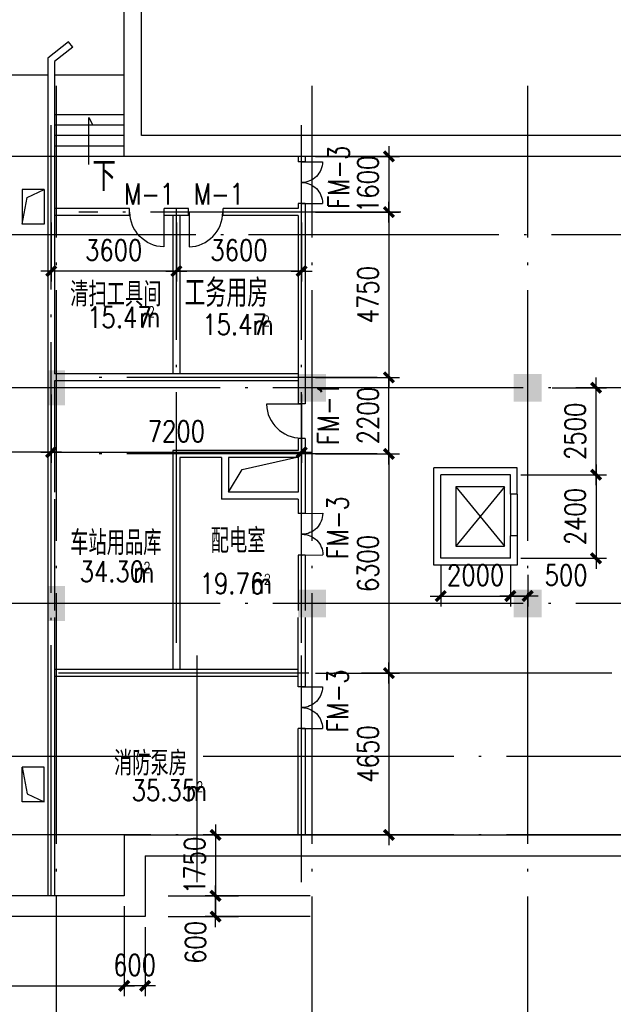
# Model space of a CAD drawing. Extents: x 1131864 to 1345864, y 57101 to 145101.
# Tile 3 of 15: x 1156859 to 1173924, y 93220 to 121520. Entities that reach past the tile are written whole.
import ezdxf

# ---------------------------------------------------------------- set-up
doc = ezdxf.new("R2010")
doc.units = 0
doc.header["$LTSCALE"] = 3000
doc.header["$MEASUREMENT"] = 0
doc.linetypes.add('DOTE', pattern=[2.42, 2, -0.2, 0.02, -0.2])
doc.layers.get('0').update_dxf_attribs({"linetype": 'CONTINUOUS'})
doc.layers.get('DEFPOINTS').update_dxf_attribs({"linetype": 'CONTINUOUS'})
for name, color, linetype in [('AXIS', 3, 'CONTINUOUS'), ('COLUMN', 7, 'CONTINUOUS'), ('DOTE', 12, 'CONTINUOUS'), ('LVTRY', 2, 'CONTINUOUS'), ('PUB_DIM', 3, 'CONTINUOUS'), ('PUB_TEXT', 7, 'CONTINUOUS'), ('WALL', 130, 'CONTINUOUS'), ('WINDOW', 2, 'CONTINUOUS'), ('中线层', 8, 'CONTINUOUS'), ('地坪', 132, 'CONTINUOUS'), ('墙轴线', 1, 'DOTE')]:
    doc.layers.add(name, color=color, linetype=linetype)
doc.styles.add('_HZTXT', font='txt.shx', dxfattribs={"width": 0.8, "bigfont": 'hztxt.shx'})
doc.styles.add('DIM_FONT', font='SIMPLEX.shx', dxfattribs={"width": 0.8})
doc.dimstyles.new('DIMN300', dxfattribs={"dimscale": 3, "dimtxt": 300, "dimasz": 1, "dimexe": 250, "dimexo": 300, "dimgap": 150, "dimtad": 1, "dimdec": 0, "dimzin": 0, "dimdsep": 46, "dimtxsty": 'DIM_FONT', "dimblk": '_DIMX', "dimblk1": '_DIMX', "dimblk2": '_DIMX', "dimcen": 0.09, "dimclrt": 7, "dimadec": 0, "dimazin": 0, "dimtfac": 1, "dimtdec": 0, "dimtix": 1, "dimtmove": 2, "dimatfit": 3, "dimldrblk": '_DIMX', "dimfxl": 1, "dimtolj": 1, "dimtzin": 0, "dimarcsym": 0})

# ---------------------------------------------------------------- blocks, each defined once
blk = doc.blocks.new('_FZH')
blk.add_solid([(-0.5, -0.5), (0.5, -0.5), (-0.5, 0.5), (0.5, 0.5)])
blk = doc.blocks.new('_DIMX')
blk.add_line((-150, 0), (150, 0))
at = {"const_width": 50}
blk.add_lwpolyline([(-70, -70), (70, 70)], dxfattribs=at)
blk = doc.blocks.new('*D69')
at = {"color": 0, "linetype": 'ByBlock', "transparency": 16777216}
for p, q in [((1157764, 110750), (1157764, 108787)), ((1164964, 110750), (1164964, 108787)), ((1157766, 109087), (1164962, 109087))]:
    blk.add_line(p, q, dxfattribs=at)
at = {"layer": 'DEFPOINTS', "color": 0, "linetype": 'ByBlock', "transparency": 16777216}
for p in [(1157764, 111050), (1164964, 111050), (1164964, 109087)]:
    blk.add_point(p, dxfattribs=at)
at = {"color": 0, "linetype": 'ByBlock', "transparency": 16777216, "xscale": 2, "yscale": 2, "zscale": 2, "rotation": 180}
blk.add_blockref('_DIMX', (1157764, 109087), dxfattribs=at)
at = {"color": 0, "linetype": 'ByBlock', "transparency": 16777216, "xscale": 2, "yscale": 2, "zscale": 2}
blk.add_blockref('_DIMX', (1164964, 109087), dxfattribs=at)
at = {"color": 7, "linetype": 'ByBlock', "transparency": 16777216, "insert": (1161364, 109687), "char_height": 600, "attachment_point": 5, "style": 'DIM_FONT'}
blk.add_mtext('\\A1;7200', dxfattribs=at)
blk = doc.blocks.new('*D101')
at = {"color": 0, "linetype": 'ByBlock', "transparency": 16777216}
for p, q in [((1168964, 105862), (1168964, 104655)), ((1170964, 105862), (1170964, 104655)), ((1168962, 104955), (1168960, 104955)), ((1168964, 104955), (1170964, 104955)), ((1170966, 104955), (1170968, 104955))]:
    blk.add_line(p, q, dxfattribs=at)
at = {"layer": 'DEFPOINTS', "color": 0, "linetype": 'ByBlock', "transparency": 16777216}
for p in [(1168964, 106162), (1170964, 106162), (1170964, 104955)]:
    blk.add_point(p, dxfattribs=at)
at = {"color": 0, "linetype": 'ByBlock', "transparency": 16777216, "xscale": 2, "yscale": 2, "zscale": 2}
blk.add_blockref('_DIMX', (1168964, 104955), dxfattribs=at)
at = {"color": 0, "linetype": 'ByBlock', "transparency": 16777216, "xscale": 2, "yscale": 2, "zscale": 2, "rotation": 180}
blk.add_blockref('_DIMX', (1170964, 104955), dxfattribs=at)
at = {"color": 7, "linetype": 'ByBlock', "transparency": 16777216, "insert": (1169964, 105555), "char_height": 600, "attachment_point": 5, "style": 'DIM_FONT'}
blk.add_mtext('\\A1;2000', dxfattribs=at)
blk = doc.blocks.new('*D102')
at = {"color": 0, "linetype": 'ByBlock', "transparency": 16777216}
for p, q in [((1170964, 105562), (1170964, 104655)), ((1171464, 105562), (1171464, 104655)), ((1170962, 104955), (1170960, 104955)), ((1170964, 104955), (1171464, 104955)), ((1170964, 104955), (1171464, 104955)), ((1171466, 104955), (1171468, 104955))]:
    blk.add_line(p, q, dxfattribs=at)
at = {"layer": 'DEFPOINTS', "color": 0, "linetype": 'ByBlock', "transparency": 16777216}
for p in [(1170964, 105862), (1171464, 105862), (1171464, 104955)]:
    blk.add_point(p, dxfattribs=at)
at = {"color": 0, "linetype": 'ByBlock', "transparency": 16777216, "xscale": 2, "yscale": 2, "zscale": 2}
blk.add_blockref('_DIMX', (1170964, 104955), dxfattribs=at)
at = {"color": 0, "linetype": 'ByBlock', "transparency": 16777216, "xscale": 2, "yscale": 2, "zscale": 2, "rotation": 180}
blk.add_blockref('_DIMX', (1171464, 104955), dxfattribs=at)
at = {"color": 7, "linetype": 'ByBlock', "transparency": 16777216, "insert": (1172565, 105555), "char_height": 600, "attachment_point": 5, "style": 'DIM_FONT'}
blk.add_mtext('\\A1;500', dxfattribs=at)
blk = doc.blocks.new('*D103')
at = {"color": 0, "linetype": 'ByBlock', "transparency": 16777216}
for p, q in [((1171264, 109040), (1173728, 109040)), ((1173428, 109038), (1173428, 106642)), ((1171264, 106640), (1173728, 106640))]:
    blk.add_line(p, q, dxfattribs=at)
at = {"layer": 'DEFPOINTS', "color": 0, "linetype": 'ByBlock', "transparency": 16777216}
for p in [(1170964, 109040), (1170964, 106640), (1173428, 106640)]:
    blk.add_point(p, dxfattribs=at)
at = {"color": 0, "linetype": 'ByBlock', "transparency": 16777216, "xscale": 2, "yscale": 2, "zscale": 2}
for p, rotation in [((1173428, 109040), 90), ((1173428, 106640), 270)]:
    blk.add_blockref('_DIMX', p, dxfattribs=dict(at, rotation=rotation))
at = {"color": 7, "linetype": 'ByBlock', "transparency": 16777216, "insert": (1172828, 107840), "char_height": 600, "attachment_point": 5, "rotation": 90, "style": 'DIM_FONT'}
blk.add_mtext('\\A1;2400', dxfattribs=at)
blk = doc.blocks.new('*D104')
at = {"color": 0, "linetype": 'ByBlock', "transparency": 16777216}
for p, q in [((1172164, 110940), (1173728, 110940)), ((1173428, 108442), (1173428, 110938)), ((1172164, 108440), (1173728, 108440))]:
    blk.add_line(p, q, dxfattribs=at)
at = {"layer": 'DEFPOINTS', "color": 0, "linetype": 'ByBlock', "transparency": 16777216}
for p in [(1171864, 110940), (1173428, 110940), (1171864, 108440)]:
    blk.add_point(p, dxfattribs=at)
at = {"color": 0, "linetype": 'ByBlock', "transparency": 16777216, "xscale": 2, "yscale": 2, "zscale": 2}
for p, rotation in [((1173428, 110940), 90), ((1173428, 108440), 270)]:
    blk.add_blockref('_DIMX', p, dxfattribs=dict(at, rotation=rotation))
at = {"color": 7, "linetype": 'ByBlock', "transparency": 16777216, "insert": (1172828, 109690), "char_height": 600, "attachment_point": 5, "rotation": 90, "style": 'DIM_FONT'}
blk.add_mtext('\\A1;2500', dxfattribs=at)
blk = doc.blocks.new('*D130')
at = {"color": 0, "linetype": 'ByBlock', "transparency": 16777216}
for p, q in [((1175208, 158966), (1172690, 158966)), ((1172990, 158968), (1172990, 158970)), ((1172990, 158966), (1172990, 157216)), ((1175708, 157216), (1172690, 157216)), ((1172990, 157214), (1172990, 157212))]:
    blk.add_line(p, q, dxfattribs=at)
at = {"layer": 'DEFPOINTS', "color": 0, "linetype": 'ByBlock', "transparency": 16777216}
for p in [(1175508, 158966), (1172990, 157216), (1176008, 157216)]:
    blk.add_point(p, dxfattribs=at)
at = {"color": 0, "linetype": 'ByBlock', "transparency": 16777216, "xscale": 2, "yscale": 2, "zscale": 2}
for p, rotation in [((1172990, 158966), 270), ((1172990, 157216), 90)]:
    blk.add_blockref('_DIMX', p, dxfattribs=dict(at, rotation=rotation))
at = {"color": 7, "linetype": 'ByBlock', "transparency": 16777216, "insert": (1172390, 158091), "char_height": 600, "attachment_point": 5, "rotation": 90, "style": 'DIM_FONT'}
blk.add_mtext('\\A1;1750', dxfattribs=at)
blk = doc.blocks.new('*D128')
at = {"color": 0, "linetype": 'ByBlock', "transparency": 16777216}
for p, q in [((1170363, 156316), (1170363, 154328)), ((1170963, 156316), (1170963, 154328)), ((1170361, 154628), (1170359, 154628)), ((1170963, 154628), (1170363, 154628)), ((1170965, 154628), (1170967, 154628))]:
    blk.add_line(p, q, dxfattribs=at)
at = {"layer": 'DEFPOINTS', "color": 0, "linetype": 'ByBlock', "transparency": 16777216}
for p in [(1170363, 156616), (1170963, 156616), (1170363, 154628)]:
    blk.add_point(p, dxfattribs=at)
at = {"color": 0, "linetype": 'ByBlock', "transparency": 16777216, "xscale": 2, "yscale": 2, "zscale": 2}
blk.add_blockref('_DIMX', (1170363, 154628), dxfattribs=at)
at = {"color": 0, "linetype": 'ByBlock', "transparency": 16777216, "xscale": 2, "yscale": 2, "zscale": 2, "rotation": 180}
blk.add_blockref('_DIMX', (1170963, 154628), dxfattribs=at)
at = {"color": 7, "linetype": 'ByBlock', "transparency": 16777216, "insert": (1170663, 155228), "char_height": 600, "attachment_point": 5, "style": 'DIM_FONT'}
blk.add_mtext('\\A1;600', dxfattribs=at)
blk = doc.blocks.new('*D127')
at = {"color": 0, "linetype": 'ByBlock', "transparency": 16777216}
for p, q in [((1156663, 156916), (1156663, 154328)), ((1170363, 156916), (1170363, 154328)), ((1156665, 154628), (1170361, 154628))]:
    blk.add_line(p, q, dxfattribs=at)
at = {"layer": 'DEFPOINTS', "color": 0, "linetype": 'ByBlock', "transparency": 16777216}
for p in [(1156663, 157216), (1170363, 157216), (1170363, 154628)]:
    blk.add_point(p, dxfattribs=at)
at = {"color": 0, "linetype": 'ByBlock', "transparency": 16777216, "xscale": 2, "yscale": 2, "zscale": 2, "rotation": 180}
blk.add_blockref('_DIMX', (1156663, 154628), dxfattribs=at)
at = {"color": 0, "linetype": 'ByBlock', "transparency": 16777216, "xscale": 2, "yscale": 2, "zscale": 2}
blk.add_blockref('_DIMX', (1170363, 154628), dxfattribs=at)
at = {"color": 7, "linetype": 'ByBlock', "transparency": 16777216, "insert": (1163513, 155228), "char_height": 600, "attachment_point": 5, "style": 'DIM_FONT'}
blk.add_mtext('\\A1;13700', dxfattribs=at)
blk = doc.blocks.new('*D126')
at = {"color": 0, "linetype": 'ByBlock', "transparency": 16777216}
for p, q in [((1165208, 96340), (1162191, 96340)), ((1162491, 96342), (1162491, 96344)), ((1162491, 96340), (1162491, 95740)), ((1162491, 96340), (1162491, 95740)), ((1165208, 95740), (1162191, 95740)), ((1162491, 95738), (1162491, 95736))]:
    blk.add_line(p, q, dxfattribs=at)
at = {"layer": 'DEFPOINTS', "color": 0, "linetype": 'ByBlock', "transparency": 16777216}
for p in [(1165508, 96340), (1162491, 95740), (1165508, 95740)]:
    blk.add_point(p, dxfattribs=at)
at = {"color": 0, "linetype": 'ByBlock', "transparency": 16777216, "xscale": 2, "yscale": 2, "zscale": 2}
for p, rotation in [((1162491, 96340), 270), ((1162491, 95740), 90)]:
    blk.add_blockref('_DIMX', p, dxfattribs=dict(at, rotation=rotation))
at = {"color": 7, "linetype": 'ByBlock', "transparency": 16777216, "insert": (1161912, 95000), "char_height": 600, "attachment_point": 5, "rotation": 90, "style": 'DIM_FONT'}
blk.add_mtext('\\A1;600', dxfattribs=at)
blk = doc.blocks.new('*D137')
at = {"color": 0, "linetype": 'ByBlock', "transparency": 16777216}
for p, q in [((1164063, 171327), (1164063, 169664)), ((1168263, 171327), (1168263, 169664)), ((1168261, 169964), (1164065, 169964))]:
    blk.add_line(p, q, dxfattribs=at)
at = {"layer": 'DEFPOINTS', "color": 0, "linetype": 'ByBlock', "transparency": 16777216}
for p in [(1164063, 171627), (1168263, 171627), (1164063, 169964)]:
    blk.add_point(p, dxfattribs=at)
at = {"color": 0, "linetype": 'ByBlock', "transparency": 16777216, "xscale": 2, "yscale": 2, "zscale": 2, "rotation": 180}
blk.add_blockref('_DIMX', (1164063, 169964), dxfattribs=at)
at = {"color": 0, "linetype": 'ByBlock', "transparency": 16777216, "xscale": 2, "yscale": 2, "zscale": 2}
blk.add_blockref('_DIMX', (1168263, 169964), dxfattribs=at)
at = {"color": 7, "linetype": 'ByBlock', "transparency": 16777216, "insert": (1166163, 170564), "char_height": 600, "attachment_point": 5, "style": 'DIM_FONT'}
blk.add_mtext('\\A1;4200', dxfattribs=at)
blk = doc.blocks.new('M_A3PTU')
for p, q in [((-0.5, 0), (-0.499, -0.498)), ((0.5, 0), (0.499, -0.498))]:
    blk.add_line(p, q)
for centre, start, end in [((-0.498, -0.001), 269.885, 0.0763), ((0.498, -0.001), 179.9237, 270.115)]:
    blk.add_arc(centre, 0.498, start, end)
blk = doc.blocks.new('M_A2ZXL')
blk.add_line((-0.472, 0), (-0.472, -1))
blk.add_arc((-0.5, 0), 1, 271.6231, 0)
blk = doc.blocks.new('*D144')
at = {"color": 0, "linetype": 'ByBlock', "transparency": 16777216}
for p, q in [((1165364, 117590), (1167773, 117590)), ((1167473, 117592), (1167473, 117594)), ((1167473, 117590), (1167473, 115990)), ((1165364, 115990), (1167773, 115990)), ((1167473, 115988), (1167473, 115986))]:
    blk.add_line(p, q, dxfattribs=at)
at = {"layer": 'DEFPOINTS', "color": 0, "linetype": 'ByBlock', "transparency": 16777216}
for p in [(1165064, 117590), (1165064, 115990), (1167473, 115990)]:
    blk.add_point(p, dxfattribs=at)
at = {"color": 0, "linetype": 'ByBlock', "transparency": 16777216, "xscale": 2, "yscale": 2, "zscale": 2}
for p, rotation in [((1167473, 117590), 270), ((1167473, 115990), 90)]:
    blk.add_blockref('_DIMX', p, dxfattribs=dict(at, rotation=rotation))
at = {"color": 7, "linetype": 'ByBlock', "transparency": 16777216, "insert": (1166873, 116790), "char_height": 600, "attachment_point": 5, "rotation": 90, "style": 'DIM_FONT'}
blk.add_mtext('\\A1;1600', dxfattribs=at)
blk = doc.blocks.new('*D145')
at = {"color": 0, "linetype": 'ByBlock', "transparency": 16777216}
for p, q in [((1165364, 115990), (1167773, 115990)), ((1167473, 115988), (1167473, 111242)), ((1165364, 111240), (1167773, 111240))]:
    blk.add_line(p, q, dxfattribs=at)
at = {"layer": 'DEFPOINTS', "color": 0, "linetype": 'ByBlock', "transparency": 16777216}
for p in [(1165064, 115990), (1165064, 111240), (1167473, 111240)]:
    blk.add_point(p, dxfattribs=at)
at = {"color": 0, "linetype": 'ByBlock', "transparency": 16777216, "xscale": 2, "yscale": 2, "zscale": 2}
for p, rotation in [((1167473, 115990), 90), ((1167473, 111240), 270)]:
    blk.add_blockref('_DIMX', p, dxfattribs=dict(at, rotation=rotation))
at = {"color": 7, "linetype": 'ByBlock', "transparency": 16777216, "insert": (1166873, 113615), "char_height": 600, "attachment_point": 5, "rotation": 90, "style": 'DIM_FONT'}
blk.add_mtext('\\A1;4750', dxfattribs=at)
blk = doc.blocks.new('*D146')
at = {"color": 0, "linetype": 'ByBlock', "transparency": 16777216}
for p, q in [((1165364, 111240), (1167773, 111240)), ((1167473, 111242), (1167473, 111244)), ((1167473, 109040), (1167473, 111240)), ((1165364, 109040), (1167773, 109040)), ((1167473, 109038), (1167473, 109036))]:
    blk.add_line(p, q, dxfattribs=at)
at = {"layer": 'DEFPOINTS', "color": 0, "linetype": 'ByBlock', "transparency": 16777216}
for p in [(1165064, 111240), (1167473, 111240), (1165064, 109040)]:
    blk.add_point(p, dxfattribs=at)
at = {"color": 0, "linetype": 'ByBlock', "transparency": 16777216, "xscale": 2, "yscale": 2, "zscale": 2}
for p, rotation in [((1167473, 111240), 270), ((1167473, 109040), 90)]:
    blk.add_blockref('_DIMX', p, dxfattribs=dict(at, rotation=rotation))
at = {"color": 7, "linetype": 'ByBlock', "transparency": 16777216, "insert": (1166873, 110140), "char_height": 600, "attachment_point": 5, "rotation": 90, "style": 'DIM_FONT'}
blk.add_mtext('\\A1;2200', dxfattribs=at)
blk = doc.blocks.new('*D147')
at = {"color": 0, "linetype": 'ByBlock', "transparency": 16777216}
for p, q in [((1165364, 109040), (1167773, 109040)), ((1167473, 109038), (1167473, 102742)), ((1165364, 102740), (1167773, 102740))]:
    blk.add_line(p, q, dxfattribs=at)
at = {"layer": 'DEFPOINTS', "color": 0, "linetype": 'ByBlock', "transparency": 16777216}
for p in [(1165064, 109040), (1165064, 102740), (1167473, 102740)]:
    blk.add_point(p, dxfattribs=at)
at = {"color": 0, "linetype": 'ByBlock', "transparency": 16777216, "xscale": 2, "yscale": 2, "zscale": 2}
for p, rotation in [((1167473, 109040), 90), ((1167473, 102740), 270)]:
    blk.add_blockref('_DIMX', p, dxfattribs=dict(at, rotation=rotation))
at = {"color": 7, "linetype": 'ByBlock', "transparency": 16777216, "insert": (1166873, 105890), "char_height": 600, "attachment_point": 5, "rotation": 90, "style": 'DIM_FONT'}
blk.add_mtext('\\A1;6300', dxfattribs=at)
blk = doc.blocks.new('*D148')
at = {"color": 0, "linetype": 'ByBlock', "transparency": 16777216}
for p, q in [((1165664, 102740), (1167773, 102740)), ((1167473, 102738), (1167473, 98092)), ((1165664, 98090), (1167773, 98090))]:
    blk.add_line(p, q, dxfattribs=at)
at = {"layer": 'DEFPOINTS', "color": 0, "linetype": 'ByBlock', "transparency": 16777216}
for p in [(1165364, 102740), (1165364, 98090), (1167473, 98090)]:
    blk.add_point(p, dxfattribs=at)
at = {"color": 0, "linetype": 'ByBlock', "transparency": 16777216, "xscale": 2, "yscale": 2, "zscale": 2}
for p, rotation in [((1167473, 102740), 90), ((1167473, 98090), 270)]:
    blk.add_blockref('_DIMX', p, dxfattribs=dict(at, rotation=rotation))
at = {"color": 7, "linetype": 'ByBlock', "transparency": 16777216, "insert": (1166873, 100415), "char_height": 600, "attachment_point": 5, "rotation": 90, "style": 'DIM_FONT'}
blk.add_mtext('\\A1;4650', dxfattribs=at)
blk = doc.blocks.new('*D149')
at = {"color": 0, "linetype": 'ByBlock', "transparency": 16777216}
for p, q in [((1161364, 115690), (1161364, 113995)), ((1164964, 115690), (1164964, 113995)), ((1164962, 114295), (1161366, 114295))]:
    blk.add_line(p, q, dxfattribs=at)
at = {"layer": 'DEFPOINTS', "color": 0, "linetype": 'ByBlock', "transparency": 16777216}
for p in [(1161364, 115990), (1164964, 115990), (1161364, 114295)]:
    blk.add_point(p, dxfattribs=at)
at = {"color": 0, "linetype": 'ByBlock', "transparency": 16777216, "xscale": 2, "yscale": 2, "zscale": 2, "rotation": 180}
blk.add_blockref('_DIMX', (1161364, 114295), dxfattribs=at)
at = {"color": 0, "linetype": 'ByBlock', "transparency": 16777216, "xscale": 2, "yscale": 2, "zscale": 2}
blk.add_blockref('_DIMX', (1164964, 114295), dxfattribs=at)
at = {"color": 7, "linetype": 'ByBlock', "transparency": 16777216, "insert": (1163164, 114895), "char_height": 600, "attachment_point": 5, "style": 'DIM_FONT'}
blk.add_mtext('\\A1;3600', dxfattribs=at)
blk = doc.blocks.new('*D150')
at = {"color": 0, "linetype": 'ByBlock', "transparency": 16777216}
for p, q in [((1157764, 115690), (1157764, 113995)), ((1161364, 115690), (1161364, 113995)), ((1161362, 114295), (1157766, 114295))]:
    blk.add_line(p, q, dxfattribs=at)
at = {"layer": 'DEFPOINTS', "color": 0, "linetype": 'ByBlock', "transparency": 16777216}
for p in [(1157764, 115990), (1161364, 115990), (1157764, 114295)]:
    blk.add_point(p, dxfattribs=at)
at = {"color": 0, "linetype": 'ByBlock', "transparency": 16777216, "xscale": 2, "yscale": 2, "zscale": 2, "rotation": 180}
blk.add_blockref('_DIMX', (1157764, 114295), dxfattribs=at)
at = {"color": 0, "linetype": 'ByBlock', "transparency": 16777216, "xscale": 2, "yscale": 2, "zscale": 2}
blk.add_blockref('_DIMX', (1161364, 114295), dxfattribs=at)
at = {"color": 7, "linetype": 'ByBlock', "transparency": 16777216, "insert": (1159564, 114895), "char_height": 600, "attachment_point": 5, "style": 'DIM_FONT'}
blk.add_mtext('\\A1;3600', dxfattribs=at)

msp = doc.modelspace()

# ---------------------------------------------------------------- linework, layer by layer
for p, q in [((1152663.7, 119939.6), (1157663.8, 119939.6)), ((1157863.8, 119939.6), (1159863.8, 119939.6)), ((1156933.8, 116639.6), (1156933.8, 115639.6)), ((1157074.8, 116405.2), (1157563.8, 116639.6)), ((1157563.8, 116639.6), (1157563.8, 115639.6)), ((1156933.8, 115639.6), (1157074.8, 116405.2)), ((1163252.3, 108592.9), (1164823.8, 108946.9)), ((1162863.8, 107939.6), (1163252.3, 108592.9)), ((1156933.8, 99039.6), (1156933.8, 100039.6)), ((1156933.8, 100039.6), (1157074.8, 99274)), ((1157563.8, 99039.6), (1157563.8, 100039.6)), ((1157074.8, 99274), (1157563.8, 99039.6))]:
    msp.add_line(p, q)
at = {"linetype": 'DOTE', "ltscale": 1.2}
for p, q in [((1157563.8, 116639.6), (1156933.8, 116639.6)), ((1157563.8, 115639.6), (1156933.8, 115639.6)), ((1157563.8, 100039.6), (1156933.8, 100039.6)), ((1157563.8, 99039.6), (1156933.8, 99039.6))]:
    msp.add_line(p, q, dxfattribs=at)
at = {"layer": 'AXIS'}
for p, q in [((1161123.4, 96339.6), (1163153.8, 96339.6)), ((1161123.4, 95739.6), (1163153.8, 95739.6))]:
    msp.add_line(p, q, dxfattribs=at)
at = {"layer": 'DOTE', "linetype": 'DOTE', "ltscale": 1.2}
for p, q in [((1157913.8, 89121.4), (1157913.8, 119614.9)), ((1165263.8, 89121.4), (1165263.8, 119614.9)), ((1171463.8, 89121.4), (1171463.8, 119614.9)), ((1326153.4, 117589.6), (1142448, 117589.6)), ((1326153.4, 117589.6), (1159763.8, 117589.6)), ((1326153.4, 117589.6), (1159763.8, 117589.6)), ((1326153.4, 117589.6), (1159763.8, 117589.6)), ((1327453.4, 117589.6), (1159763.8, 117589.6)), ((1328153.4, 110939.6), (1142448, 110939.6)), ((1328153.4, 110939.6), (1142448, 110939.6)), ((1328153.4, 104739.6), (1142448, 104739.6)), ((1326153.4, 98089.6), (1142448, 98089.6))]:
    msp.add_line(p, q, dxfattribs=at)
at = {"layer": 'LVTRY'}
for p, q in [((1159863.8, 117889.6), (1159863.8, 119739.6)), ((1159863.8, 118789.6), (1157863.8, 118789.6)), ((1159863.8, 118489.6), (1157863.8, 118489.6)), ((1159863.8, 118189.6), (1157863.8, 118189.6)), ((1159863.8, 117889.6), (1157863.8, 117889.6)), ((1170800.3, 108091.5), (1169400.3, 106391.5)), ((1169400.3, 108091.5), (1170800.3, 106391.5)), ((1170963.8, 107883.2), (1170963.8, 106683.2))]:
    msp.add_line(p, q, dxfattribs=at)
at = {"layer": 'LVTRY', "ltscale": 0.8}
for p, q in [((1158849.7, 118705.7), (1158962.2, 118491.5)), ((1158849.7, 117357.8), (1158849.7, 118705.7))]:
    msp.add_line(p, q, dxfattribs=at)
at = {"layer": 'LVTRY', "ltscale": 2000}
msp.add_line((1171163.8, 107883.2), (1171163.8, 106683.2), dxfattribs=at)
at = {"layer": 'LVTRY'}
msp.add_lwpolyline([(1170800.3, 106391.5), (1170800.3, 108091.5), (1169400.3, 108091.5), (1169400.3, 106391.5)], close=True, dxfattribs=at)
at = {"layer": 'WALL'}
for p, q in [((1158264.8, 120884.7), (1157663.8, 120411.7)), ((1158388.5, 120727.5), (1158264.8, 120884.7)), ((1158388.5, 120727.5), (1157863.8, 120314.6)), ((1157663.8, 120411.7), (1157663.8, 111571.3)), ((1157863.8, 120314.6), (1157863.8, 117389.6)), ((1164863.8, 117589.6), (1164863.8, 117439.6)), ((1165063.8, 117589.6), (1165063.8, 117439.6)), ((1157863.8, 117389.6), (1157863.8, 111339.6)), ((1165063.8, 117439.6), (1164863.8, 117439.6)), ((1160014.6, 116089.6), (1157863.8, 116089.6)), ((1160014.6, 115889.6), (1160014.6, 116089.6)), ((1161014.6, 115889.6), (1161014.6, 116089.6)), ((1161712.9, 116089.6), (1161014.6, 116089.6)), ((1161712.9, 115889.6), (1161712.9, 116089.6)), ((1164863.8, 116089.6), (1162712.9, 116089.6)), ((1162712.9, 115889.6), (1162712.9, 116089.6)), ((1165063.8, 116239.6), (1164863.8, 116239.6)), ((1164863.8, 116239.6), (1164863.8, 116089.6)), ((1165063.8, 116239.6), (1165063.8, 110479)), ((1160014.6, 115889.6), (1157863.8, 115889.6)), ((1161712.9, 115889.6), (1161014.6, 115889.6)), ((1161263.8, 115889.6), (1161263.8, 111339.6)), ((1161463.8, 115889.6), (1161463.8, 111339.6)), ((1164863.8, 115889.6), (1162712.9, 115889.6)), ((1164863.8, 115889.6), (1164863.8, 110479)), ((1157663.8, 111607.8), (1157663.8, 96339.6)), ((1164863.8, 111339.6), (1157863.8, 111339.6)), ((1164863.8, 111139.6), (1157863.8, 111139.6)), ((1157863.8, 111139.6), (1157863.8, 107939.6)), ((1165063.8, 110479), (1164863.8, 110479)), ((1165063.8, 109479), (1164863.8, 109479)), ((1164863.8, 109479), (1164863.8, 109139.6)), ((1165063.8, 109479), (1165063.8, 107330.4)), ((1164863.8, 109139.6), (1161263.8, 109139.6)), ((1161263.8, 109139.6), (1161263.8, 102839.6)), ((1161463.8, 108939.6), (1161463.8, 102839.6)), ((1162663.8, 108939.6), (1161463.8, 108939.6)), ((1162663.8, 108939.6), (1162663.8, 107739.6)), ((1162863.8, 108939.6), (1162863.8, 107939.6)), ((1164863.8, 108939.6), (1162863.8, 108939.6)), ((1164863.8, 108939.6), (1164863.8, 107939.6)), ((1171163.8, 108639.6), (1168763.9, 108639.6)), ((1168763.9, 105839.6), (1168763.9, 108639.6)), ((1168963.9, 106039.6), (1168963.9, 108439.6)), ((1170963.9, 108439.6), (1168963.9, 108439.6)), ((1170963.9, 107883.2), (1170963.9, 108439.6)), ((1171163.8, 107883.2), (1171163.8, 108639.6)), ((1164863.8, 107939.6), (1162863.8, 107939.6)), ((1171163.8, 107883.2), (1170963.8, 107883.2)), ((1157863.8, 107739.6), (1157863.8, 104539.6)), ((1164863.8, 107739.6), (1162663.8, 107739.6)), ((1164863.8, 107739.6), (1164863.8, 107330.4)), ((1165063.8, 107330.4), (1164863.8, 107330.4)), ((1171163.8, 106683.2), (1170963.8, 106683.2)), ((1170963.9, 106039.6), (1170963.9, 106683.2)), ((1171163.8, 106683.2), (1171163.8, 105839.6)), ((1165063.8, 106130.4), (1164863.8, 106130.4)), ((1164863.8, 106130.4), (1164863.8, 104539.6)), ((1165063.8, 106130.4), (1165063.8, 104539.6)), ((1170963.9, 106039.6), (1168963.9, 106039.6)), ((1171163.8, 105839.6), (1168763.9, 105839.6)), ((1157863.8, 104339.6), (1157863.8, 96339.6)), ((1164863.8, 102349.2), (1164863.8, 104339.6)), ((1165063.8, 104339.6), (1165063.8, 102349.2)), ((1165063.8, 102349.2), (1164863.8, 102349.2)), ((1164863.8, 98089.6), (1164863.8, 101149.2)), ((1165063.8, 101149.2), (1164863.8, 101149.2)), ((1165063.8, 101149.2), (1165063.8, 98089.6))]:
    msp.add_line(p, q, dxfattribs=at)
at = {"layer": 'WALL', "ltscale": 1.2}
for p, q in [((1164863.8, 102839.6), (1157863.8, 102839.6)), ((1164863.8, 102639.6), (1157863.8, 102639.6))]:
    msp.add_line(p, q, dxfattribs=at)
at = {"layer": '中线层', "linetype": 'DOTE', "ltscale": 1.2}
for p, q in [((1327453.4, 115339.6), (1142448, 115339.6)), ((1326153.4, 100339.6), (1142448, 100339.6))]:
    msp.add_line(p, q, dxfattribs=at)
at = {"layer": '地坪'}
for p, q in [((1159863.8, 117589.6), (1159863.8, 128341.4)), ((1160363.8, 118189.5), (1160363.8, 128341.4))]:
    msp.add_line(p, q, dxfattribs=at)
at = {"layer": '地坪', "ltscale": 5000}
for p, q in [((1214963.8, 118189.8), (1160363.8, 118189.5)), ((1215463.8, 117589.6), (1159863.8, 117589.6)), ((1159863.8, 98089.6), (1180963.8, 98089.6)), ((1159863.8, 98089.6), (1159863.8, 96339.6)), ((1160463.8, 97489.6), (1180463.8, 97489.6)), ((1160463.8, 97489.6), (1160463.8, 95739.6)), ((1159863.8, 96339.6), (1146163.8, 96339.6)), ((1160463.8, 95739.6), (1145563.8, 95739.6))]:
    msp.add_line(p, q, dxfattribs=at)
at = {"layer": '墙轴线', "linetype": 'DOTE', "ltscale": 1.2}
for p, q in [((1157763.8, 96339.6), (1157763.8, 118489.9)), ((1164963.8, 103610.9), (1164963.8, 118489.9)), ((1161363.8, 103610.9), (1161363.8, 116089.6)), ((1167818, 115989.6), (1158555.1, 115989.6)), ((1167136.2, 111239.6), (1158555.1, 111239.6)), ((1167136.2, 109039.6), (1158555.1, 109039.6)), ((1161963.8, 96735.1), (1161963.8, 103248.8)), ((1164963.8, 96735.1), (1164963.8, 103248.8)), ((1173884.4, 102739.6), (1157576.9, 102739.6))]:
    msp.add_line(p, q, dxfattribs=at)

# ---------------------------------------------------------------- block references
at = {"layer": 'COLUMN', "xscale": 1000, "yscale": 500, "zscale": 1000, "rotation": 270}
for p in [(1157913.8, 110939.6), (1157913.8, 104739.6)]:
    msp.add_blockref('_FZH', p, dxfattribs=at)
at = {"layer": 'COLUMN', "xscale": 800, "yscale": 800, "zscale": 800}
for p in [(1165263.8, 110939.6), (1171463.8, 110939.6), (1165263.8, 104739.6), (1171463.8, 104739.6)]:
    msp.add_blockref('_FZH', p, dxfattribs=at)
at = {"layer": 'WINDOW'}
for name, p, xscale, yscale, zscale, rotation in [('M_A3PTU', (1164963.8, 116839.6), -1200, 1200, 1200, 90), ('M_A2ZXL', (1160528.8, 115989.6), 1000, -1000, 1000, 180), ('M_A2ZXL', (1162198.7, 115989.6), -1000, -1000, 1000, 180), ('M_A2ZXL', (1164953.8, 109996.3), -1000, -1000, 1000, 90), ('M_A3PTU', (1164974.4, 106730.4), -1200, 1200, 1200, 90.33935623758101), ('M_A3PTU', (1164963.8, 101749.2), -1200, 1200, 1200, 90)]:
    msp.add_blockref(name, p, dxfattribs=dict(at, xscale=xscale, yscale=yscale, zscale=zscale, rotation=rotation))

# ---------------------------------------------------------------- texts
at = {"layer": 'PUB_TEXT', "style": '_HZTXT'}
for s, height, width, p in [('下', 850, 0.8, (1158945.5, 116596.6)), ('M-1', 600, 0.8, (1159861.3, 116212.2)), ('M-1', 600, 0.8, (1161863.6, 116212.2)), ('清扫工具间', 700, 0.75, (1158310.7, 113276.5)), ('工务用房', 800, 0.75, (1161599.8, 113263.2)), ('15.47', 600, 0.8, (1158798.3, 112665)), ('2', 300, 0.8, (1160542.8, 112973.1)), ('m', 600, 0.8, (1160284.1, 112680.2)), ('15.47', 600, 0.8, (1162111.5, 112460.4)), ('2', 300, 0.8, (1163848.3, 112712.3)), ('m', 600, 0.8, (1163545.7, 112458.4)), ('配电室', 700, 0.75, (1162350.4, 106193.2)), ('车站用品库', 700, 0.75, (1158310.3, 106132.7)), ('34.30', 600, 0.8, (1158584.7, 105358.9)), ('2', 300, 0.8, (1160414.8, 105624.1)), ('m', 600, 0.8, (1160114.7, 105348.3)), ('19.76', 600, 0.8, (1162034.7, 105014.5)), ('2', 300, 0.8, (1163877.8, 105283.6)), ('m', 600, 0.8, (1163497.4, 105029.7)), ('消防泵房', 700, 0.75, (1159568.9, 99796.9)), ('35.35', 600, 0.8, (1160078.8, 99073.3)), ('2', 300, 0.8, (1161934.8, 99323.3)), ('m', 600, 0.8, (1161632.1, 99069.5))]:
    msp.add_text(s, height=height, dxfattribs=dict(at, width=width)).set_placement(p)
at = {"layer": 'PUB_TEXT', "style": '_HZTXT', "width": 0.8}
for s, p in [('FM-3', (1166330.4, 116089.4)), ('FM-1', (1166034.3, 109295.3)), ('FM-3', (1166299.8, 106014.2)), ('FM-3', (1166299.8, 101033.1))]:
    msp.add_text(s, height=600, rotation=90, dxfattribs=at).set_placement(p)

# ---------------------------------------------------------------- dimensions: what is measured, and where the dimension line sits
at = {"layer": 'AXIS'}
dim = msp.add_linear_dim(base=(1162490.6, 96339.6), p1=(1165008.3, 98089.6), p2=(1165508.3, 96339.6), angle=90, dimstyle='DIMN300', override={"dimscale": 2, "dimexe": 150, "dimexo": 150, "dimzin": 8, "dimsah": 1, "dimdle": 50, "dimtzin": 8}, dxfattribs=at)
dim.commit()
dim.dimension.update_dxf_attribs({"geometry": '*D130', "text_midpoint": (1161890.6, 97214.6), "insert": (-10499.7, -60876.8)})
dim = msp.add_linear_dim(base=(1162490.6, 95739.6), p1=(1165508.3, 96339.6), p2=(1165508.3, 95739.6), angle=90, dimstyle='DIMN300', override={"dimscale": 2, "dimexe": 150, "dimexo": 150, "dimzin": 8, "dimsah": 1, "dimdle": 50, "dimtzin": 8}, dxfattribs=at)
dim.commit()
dim.dimension.update_dxf_attribs({"geometry": '*D126', "text_midpoint": (1161912.4, 95000.4), "dimtype": 160})
dim = msp.add_linear_dim(base=(1159863.8, 93750.8), p1=(1146163.8, 96339.6), p2=(1159863.8, 96339.6), dimstyle='DIMN300', override={"dimscale": 2, "dimexe": 150, "dimexo": 150, "dimzin": 8, "dimsah": 1, "dimdle": 50, "dimtzin": 8}, dxfattribs=at)
dim.commit()
dim.dimension.update_dxf_attribs({"geometry": '*D127', "text_midpoint": (1153013.8, 94350.8), "insert": (-10499.7, -60876.8)})
at = {"layer": 'PUB_DIM'}
for base, p1, p2, picture, middle in [((1167472.8, 115989.6), (1165063.8, 117589.6), (1165063.8, 115989.6), '*D144', (1166872.8, 116789.6)), ((1167472.8, 111239.6), (1165063.8, 115989.6), (1165063.8, 111239.6), '*D145', (1166872.8, 113614.6)), ((1167472.8, 111239.6), (1165063.8, 109039.6), (1165063.8, 111239.6), '*D146', (1166872.8, 110139.6)), ((1173427.6, 110939.6), (1171863.8, 108439.6), (1171863.8, 110939.6), '*D104', (1172827.6, 109689.6)), ((1167472.8, 102739.6), (1165063.8, 109039.6), (1165063.8, 102739.6), '*D147', (1166872.8, 105889.6)), ((1167472.8, 98089.6), (1165363.8, 102739.6), (1165363.8, 98089.6), '*D148', (1166872.8, 100414.6))]:
    dim = msp.add_linear_dim(base=base, p1=p1, p2=p2, angle=90, dimstyle='DIMN300', override={"dimscale": 2, "dimexe": 150, "dimexo": 150, "dimzin": 8, "dimsah": 1, "dimdle": 50, "dimtzin": 8}, dxfattribs=at)
    dim.commit()
    dim.dimension.update_dxf_attribs({"geometry": picture, "text_midpoint": middle})
for base, p1, p2, picture, middle in [((1157763.8, 114295.4), (1161363.8, 115989.6), (1157763.8, 115989.6), '*D150', (1159563.8, 114895.4)), ((1161363.8, 114295.4), (1164963.8, 115989.6), (1161363.8, 115989.6), '*D149', (1163163.8, 114895.4)), ((1164963.8, 109086.9), (1157763.8, 111050.4), (1164963.8, 111050.4), '*D69', (1161363.8, 109686.9)), ((1170963.9, 104954.6), (1168963.9, 106161.7), (1170963.9, 106161.7), '*D101', (1169963.9, 105554.6))]:
    dim = msp.add_linear_dim(base=base, p1=p1, p2=p2, dimstyle='DIMN300', override={"dimscale": 2, "dimexe": 150, "dimexo": 150, "dimzin": 8, "dimsah": 1, "dimdle": 50, "dimtzin": 8}, dxfattribs=at)
    dim.commit()
    dim.dimension.update_dxf_attribs({"geometry": picture, "text_midpoint": middle})
for base, p1, p2, picture, middle in [((1153563.8, 109086.9), (1157763.8, 110750.4), (1153563.8, 110750.4), '*D137', (1155663.8, 109686.9)), ((1159863.8, 93750.8), (1160463.8, 95739.6), (1159863.8, 95739.6), '*D128', (1160163.8, 94350.8))]:
    dim = msp.add_linear_dim(base=base, p1=p1, p2=p2, dimstyle='DIMN300', override={"dimscale": 2, "dimexe": 150, "dimexo": 150, "dimzin": 8, "dimsah": 1, "dimdle": 50, "dimtzin": 8}, dxfattribs=at)
    dim.commit()
    dim.dimension.update_dxf_attribs({"geometry": picture, "text_midpoint": middle, "insert": (-10499.7, -60876.8)})
dim = msp.add_linear_dim(base=(1173427.6, 106039.6), p1=(1170963.9, 108439.6), p2=(1170963.9, 106039.6), angle=90, dimstyle='DIMN300', override={"dimscale": 2, "dimexe": 150, "dimexo": 150, "dimzin": 8, "dimsah": 1, "dimdle": 50, "dimtzin": 8}, dxfattribs=at)
dim.commit()
dim.dimension.update_dxf_attribs({"geometry": '*D103', "text_midpoint": (1172827.6, 107339.6), "insert": (0, -600)})
dim = msp.add_linear_dim(base=(1171463.8, 104954.6), p1=(1170963.9, 105861.7), p2=(1171463.8, 105861.7), dimstyle='DIMN300', override={"dimscale": 2, "dimexe": 150, "dimexo": 150, "dimzin": 8, "dimsah": 1, "dimdle": 50, "dimtzin": 8}, dxfattribs=at)
dim.commit()
dim.dimension.update_dxf_attribs({"geometry": '*D102', "text_midpoint": (1172565.2, 105554.6), "dimtype": 160})

doc.saveas('drawing.dxf')
